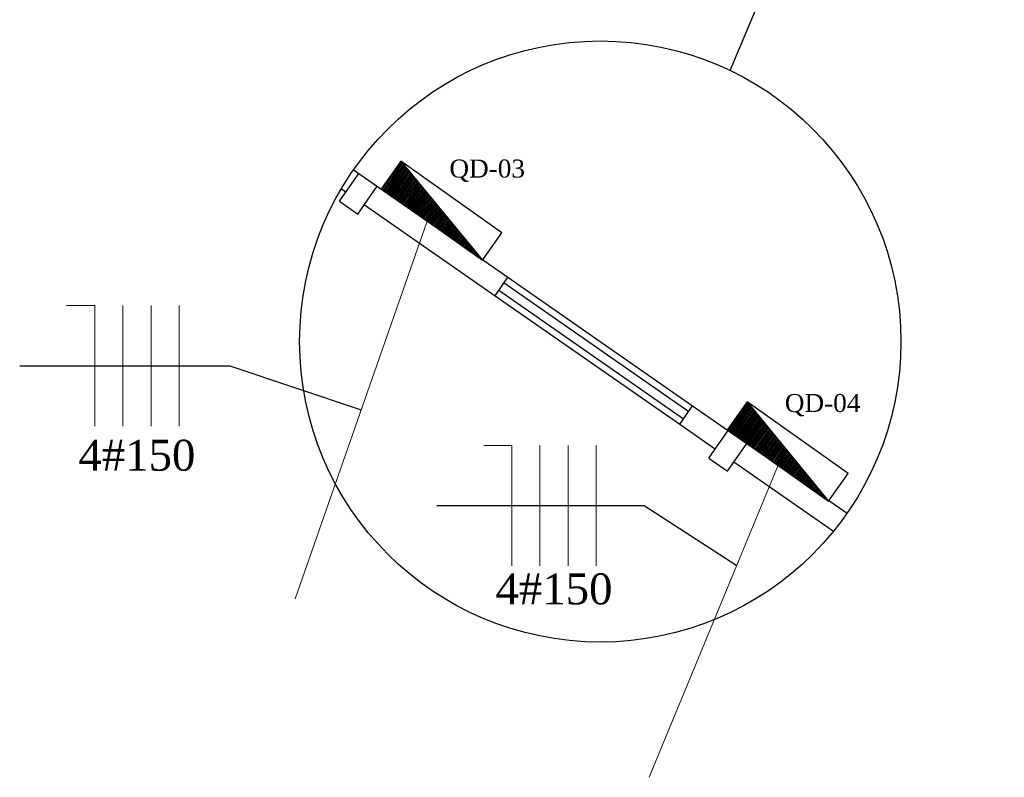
# Model space of a CAD drawing. Header units: millimetres. Extents: x 593 to 1794, y -180 to 570.
# Tile 42 of 71: x 1323 to 1393, y -106 to -52. Entities that reach past the tile are written whole.
import ezdxf

# ---------------------------------------------------------------- set-up
doc = ezdxf.new("R2010")
doc.units = ezdxf.units.MM
doc.header["$MEASUREMENT"] = 0
for name, color, linetype, lineweight in [('Eletroduto - Marco Polo', 6, 'Continuous', 9), ('Fiação - Marco Polo', 3, 'Continuous', 9), ('Layout - Marco Polo', 252, 'Continuous', 25), ('Layout 01 - Marco Polo', 152, 'Continuous', 25), ('Linha de Chamada - Marco Polo', 1, 'Continuous', 25)]:
    doc.layers.add(name, color=color, linetype=linetype, lineweight=lineweight)
doc.styles.add('TimesNewRoman', font='times.ttf')

msp = doc.modelspace()

# ---------------------------------------------------------------- linework, layer by layer
at = {"layer": 'Eletroduto - Marco Polo'}
for p, q in [((1352.149, -66.476), (1342.765, -93.337)), ((1377.087, -83.841), (1367.921, -106.028))]:
    msp.add_line(p, q, dxfattribs=at)
at = {"layer": 'Fiação - Marco Polo'}
for p, q in [((1328.509, -72.48), (1326.509, -72.48)), ((1328.509, -81.051), (1328.509, -72.48)), ((1330.509, -81.051), (1330.509, -72.48)), ((1332.509, -81.051), (1332.509, -72.48)), ((1334.509, -81.051), (1334.509, -72.48)), ((1358.158, -82.424), (1356.158, -82.424)), ((1358.158, -90.995), (1358.158, -82.424)), ((1360.158, -90.995), (1360.158, -82.424)), ((1362.158, -90.995), (1362.158, -82.424)), ((1364.158, -90.995), (1364.158, -82.424))]:
    msp.add_line(p, q, dxfattribs=at)
at = {"layer": 'Layout - Marco Polo'}
for p, q in [((1346.904, -62.83), (1357.879, -70.47)), ((1345.904, -65.058), (1347.275, -63.089)), ((1346.039, -64.178), (1346.361, -64.402)), ((1347.217, -65.972), (1348.588, -64.003)), ((1345.904, -65.058), (1347.217, -65.972)), ((1347.674, -65.316), (1356.965, -71.783)), ((1356.965, -71.783), (1357.879, -70.47)), ((1357.879, -70.47), (1371.011, -79.61)), ((1357.239, -71.389), (1370.371, -80.53)), ((1357.605, -70.864), (1370.737, -80.004)), ((1357.605, -70.864), (1370.737, -80.004)), ((1356.965, -71.783), (1370.097, -80.924)), ((1370.097, -80.924), (1371.011, -79.61)), ((1371.011, -79.61), (1381.986, -87.25)), ((1370.097, -80.924), (1372.625, -82.683)), ((1372.168, -83.34), (1373.539, -81.37)), ((1373.481, -84.254), (1374.852, -82.284)), ((1372.168, -83.34), (1373.481, -84.254)), ((1373.938, -83.597), (1381.022, -88.529))]:
    msp.add_line(p, q, dxfattribs=at)
at = {"layer": 'Layout 01 - Marco Polo', "linetype": 'Continuous'}
for p, q in [((1350.277, -62.203), (1348.887, -64.16)), ((1348.966, -64.216), (1350.337, -62.285)), ((1357.452, -67.299), (1350.277, -62.203)), ((1350.277, -62.203), (1356.062, -69.256)), ((1349.051, -64.276), (1350.408, -62.365)), ((1349.129, -64.331), (1350.468, -62.446)), ((1349.214, -64.392), (1350.538, -62.526)), ((1349.292, -64.447), (1350.603, -62.601)), ((1349.377, -64.507), (1350.669, -62.688)), ((1349.455, -64.563), (1350.733, -62.763)), ((1349.54, -64.623), (1350.8, -62.849)), ((1349.618, -64.679), (1350.864, -62.924)), ((1349.703, -64.739), (1350.935, -63.004)), ((1349.781, -64.795), (1350.995, -63.086)), ((1349.866, -64.855), (1351.066, -63.166)), ((1349.944, -64.91), (1351.125, -63.247)), ((1350.029, -64.971), (1351.196, -63.327)), ((1350.107, -65.026), (1351.261, -63.402)), ((1350.192, -65.087), (1351.327, -63.489)), ((1350.27, -65.142), (1351.391, -63.564)), ((1350.355, -65.202), (1351.458, -63.65)), ((1348.887, -64.16), (1356.062, -69.256)), ((1350.433, -65.258), (1351.522, -63.725)), ((1350.518, -65.318), (1351.588, -63.812)), ((1350.596, -65.374), (1351.653, -63.887)), ((1350.681, -65.434), (1351.723, -63.966)), ((1350.759, -65.49), (1351.783, -64.048)), ((1350.844, -65.55), (1351.854, -64.128)), ((1350.922, -65.605), (1351.914, -64.21)), ((1351.007, -65.666), (1351.985, -64.289)), ((1351.085, -65.721), (1352.049, -64.365)), ((1351.17, -65.781), (1352.115, -64.451)), ((1351.248, -65.837), (1352.18, -64.526)), ((1351.333, -65.897), (1352.246, -64.612)), ((1351.412, -65.953), (1352.31, -64.688)), ((1351.496, -66.013), (1352.381, -64.767)), ((1351.575, -66.069), (1352.441, -64.849)), ((1351.659, -66.129), (1352.512, -64.929)), ((1351.738, -66.184), (1352.572, -65.01)), ((1351.822, -66.245), (1352.642, -65.09)), ((1351.901, -66.3), (1352.707, -65.165)), ((1351.986, -66.36), (1352.773, -65.252)), ((1352.064, -66.416), (1352.837, -65.327)), ((1352.149, -66.476), (1352.904, -65.413)), ((1352.227, -66.532), (1352.968, -65.488)), ((1352.312, -66.592), (1353.034, -65.575)), ((1352.39, -66.648), (1353.099, -65.65)), ((1352.475, -66.708), (1353.17, -65.73)), ((1352.553, -66.764), (1353.229, -65.811)), ((1352.638, -66.824), (1353.3, -65.891)), ((1352.716, -66.879), (1353.36, -65.973)), ((1352.801, -66.94), (1353.431, -66.053)), ((1352.879, -66.995), (1353.495, -66.128)), ((1352.964, -67.055), (1353.561, -66.214)), ((1353.042, -67.111), (1353.626, -66.289)), ((1353.127, -67.171), (1353.692, -66.375)), ((1353.205, -67.227), (1353.756, -66.451)), ((1353.29, -67.287), (1353.827, -66.53)), ((1353.368, -67.343), (1353.887, -66.612)), ((1353.453, -67.403), (1353.958, -66.692)), ((1353.531, -67.458), (1354.018, -66.774)), ((1353.616, -67.519), (1354.089, -66.853)), ((1353.694, -67.574), (1354.153, -66.929)), ((1353.779, -67.634), (1354.219, -67.015)), ((1353.857, -67.69), (1354.284, -67.09)), ((1353.942, -67.75), (1354.35, -67.176)), ((1354.02, -67.806), (1354.414, -67.251)), ((1354.105, -67.866), (1354.48, -67.338)), ((1354.183, -67.922), (1354.545, -67.413)), ((1354.268, -67.982), (1354.616, -67.493)), ((1354.347, -68.037), (1354.675, -67.574)), ((1354.431, -68.098), (1354.746, -67.654)), ((1354.51, -68.153), (1354.806, -67.736)), ((1354.594, -68.214), (1354.877, -67.816)), ((1354.673, -68.269), (1354.941, -67.891)), ((1356.062, -69.256), (1357.452, -67.299)), ((1354.757, -68.329), (1355.008, -67.977)), ((1354.836, -68.385), (1355.072, -68.052)), ((1354.92, -68.445), (1355.138, -68.139)), ((1354.999, -68.501), (1355.203, -68.214)), ((1355.084, -68.561), (1355.273, -68.294)), ((1355.162, -68.617), (1355.333, -68.375)), ((1355.247, -68.677), (1355.404, -68.455)), ((1355.325, -68.732), (1355.464, -68.537)), ((1355.41, -68.793), (1355.535, -68.616)), ((1355.488, -68.848), (1355.599, -68.692)), ((1355.573, -68.908), (1355.665, -68.778)), ((1355.651, -68.964), (1355.73, -68.853)), ((1355.736, -69.024), (1355.796, -68.939)), ((1355.814, -69.08), (1355.86, -69.015)), ((1355.899, -69.14), (1355.927, -69.101)), ((1355.977, -69.196), (1355.991, -69.176)), ((1374.89, -79.336), (1373.5, -81.293)), ((1373.578, -81.349), (1374.949, -79.418)), ((1373.663, -81.409), (1375.02, -79.498)), ((1373.741, -81.465), (1375.08, -79.58)), ((1373.826, -81.525), (1375.151, -79.659)), ((1373.904, -81.58), (1375.215, -79.735)), ((1382.064, -84.432), (1374.89, -79.336)), ((1374.89, -79.336), (1380.674, -86.389)), ((1373.989, -81.641), (1375.282, -79.821)), ((1374.067, -81.696), (1375.346, -79.896)), ((1374.152, -81.756), (1375.412, -79.982)), ((1374.23, -81.812), (1375.477, -80.057)), ((1374.315, -81.872), (1375.547, -80.137)), ((1374.393, -81.928), (1375.607, -80.219)), ((1374.478, -81.988), (1375.678, -80.299)), ((1374.556, -82.044), (1375.738, -80.38)), ((1374.641, -82.104), (1375.809, -80.46)), ((1374.72, -82.159), (1375.873, -80.535)), ((1374.804, -82.22), (1375.939, -80.622)), ((1374.883, -82.275), (1376.004, -80.697)), ((1374.967, -82.335), (1376.07, -80.783)), ((1375.046, -82.391), (1376.134, -80.858)), ((1375.13, -82.451), (1376.201, -80.945)), ((1375.209, -82.507), (1376.265, -81.02)), ((1375.293, -82.567), (1376.336, -81.1)), ((1375.372, -82.623), (1376.396, -81.181)), ((1373.5, -81.293), (1380.674, -86.389)), ((1375.457, -82.683), (1376.466, -81.261)), ((1375.535, -82.738), (1376.526, -81.343)), ((1375.62, -82.799), (1376.597, -81.423)), ((1375.698, -82.854), (1376.661, -81.498)), ((1375.783, -82.915), (1376.728, -81.584)), ((1375.861, -82.97), (1376.792, -81.659)), ((1375.946, -83.03), (1376.858, -81.745)), ((1376.024, -83.086), (1376.923, -81.821)), ((1376.109, -83.146), (1376.994, -81.9)), ((1376.187, -83.202), (1377.053, -81.982)), ((1376.272, -83.262), (1377.124, -82.062)), ((1376.35, -83.318), (1377.184, -82.144)), ((1376.435, -83.378), (1377.255, -82.223)), ((1376.513, -83.433), (1377.319, -82.299)), ((1376.598, -83.494), (1377.385, -82.385)), ((1376.676, -83.549), (1377.45, -82.46)), ((1376.761, -83.609), (1377.516, -82.546)), ((1376.839, -83.665), (1377.58, -82.621)), ((1376.924, -83.725), (1377.647, -82.708)), ((1377.002, -83.781), (1377.711, -82.783)), ((1377.087, -83.841), (1377.782, -82.863)), ((1377.165, -83.897), (1377.842, -82.944)), ((1377.25, -83.957), (1377.913, -83.024)), ((1377.328, -84.012), (1377.972, -83.106)), ((1377.413, -84.073), (1378.043, -83.186)), ((1377.491, -84.128), (1378.108, -83.261)), ((1377.576, -84.188), (1378.174, -83.347)), ((1377.654, -84.244), (1378.238, -83.422)), ((1377.739, -84.304), (1378.304, -83.509)), ((1377.818, -84.36), (1378.369, -83.584)), ((1377.902, -84.42), (1378.44, -83.664)), ((1377.981, -84.476), (1378.499, -83.745)), ((1378.065, -84.536), (1378.57, -83.825)), ((1378.144, -84.592), (1378.63, -83.907)), ((1378.228, -84.652), (1378.701, -83.986)), ((1378.307, -84.707), (1378.765, -84.062)), ((1378.391, -84.768), (1378.832, -84.148)), ((1378.47, -84.823), (1378.896, -84.223)), ((1378.555, -84.883), (1378.962, -84.309)), ((1378.633, -84.939), (1379.027, -84.385)), ((1378.718, -84.999), (1379.093, -84.471)), ((1378.796, -85.055), (1379.157, -84.546)), ((1378.881, -85.115), (1379.228, -84.626)), ((1380.674, -86.389), (1382.064, -84.432)), ((1378.959, -85.171), (1379.288, -84.708)), ((1379.044, -85.231), (1379.359, -84.787)), ((1379.122, -85.286), (1379.418, -84.869)), ((1379.207, -85.347), (1379.489, -84.949)), ((1379.285, -85.402), (1379.554, -85.024)), ((1379.37, -85.462), (1379.62, -85.11)), ((1379.448, -85.518), (1379.684, -85.185)), ((1379.533, -85.578), (1379.751, -85.272)), ((1379.611, -85.634), (1379.815, -85.347)), ((1379.696, -85.694), (1379.886, -85.427)), ((1379.774, -85.75), (1379.946, -85.508)), ((1379.859, -85.81), (1380.017, -85.588)), ((1379.937, -85.865), (1380.076, -85.67)), ((1380.022, -85.926), (1380.147, -85.75)), ((1380.1, -85.981), (1380.211, -85.825)), ((1380.185, -86.042), (1380.278, -85.911)), ((1380.263, -86.097), (1380.342, -85.986)), ((1380.348, -86.157), (1380.408, -86.073)), ((1380.426, -86.213), (1380.473, -86.148)), ((1380.511, -86.273), (1380.539, -86.234)), ((1380.589, -86.329), (1380.603, -86.309))]:
    msp.add_line(p, q, dxfattribs=at)
at = {"layer": 'Linha de Chamada - Marco Polo'}
for p, q in [((1373.679, -55.766), (1393.167, -9.359)), ((1323.171, -76.765), (1338.116, -76.765)), ((1338.116, -76.765), (1347.457, -79.907)), ((1352.82, -86.71), (1367.57, -86.71)), ((1367.57, -86.71), (1374.145, -90.961))]:
    msp.add_line(p, q, dxfattribs=at)
msp.add_circle((1364.445, -75.04), 21.372, dxfattribs=at)

# ---------------------------------------------------------------- texts
at = {"layer": 'Fiação - Marco Polo', "char_height": 2.2, "width": 15.84, "attachment_point": 7, "line_spacing_factor": 0.9, "style": 'TimesNewRoman'}
for insert in [(1327.353, -84.258), (1357.002, -93.762)]:
    msp.add_mtext('4#150', dxfattribs=dict(at, insert=insert))
at = {"layer": 'Layout 01 - Marco Polo', "char_height": 1.28, "width": 6.144, "attachment_point": 5, "line_spacing_factor": 0.9, "style": 'TimesNewRoman'}
for s, insert in [('QD-03', (1356.407, -62.898)), ('QD-04', (1380.25, -79.569))]:
    msp.add_mtext(s, dxfattribs=dict(at, insert=insert))

doc.saveas('drawing.dxf')
